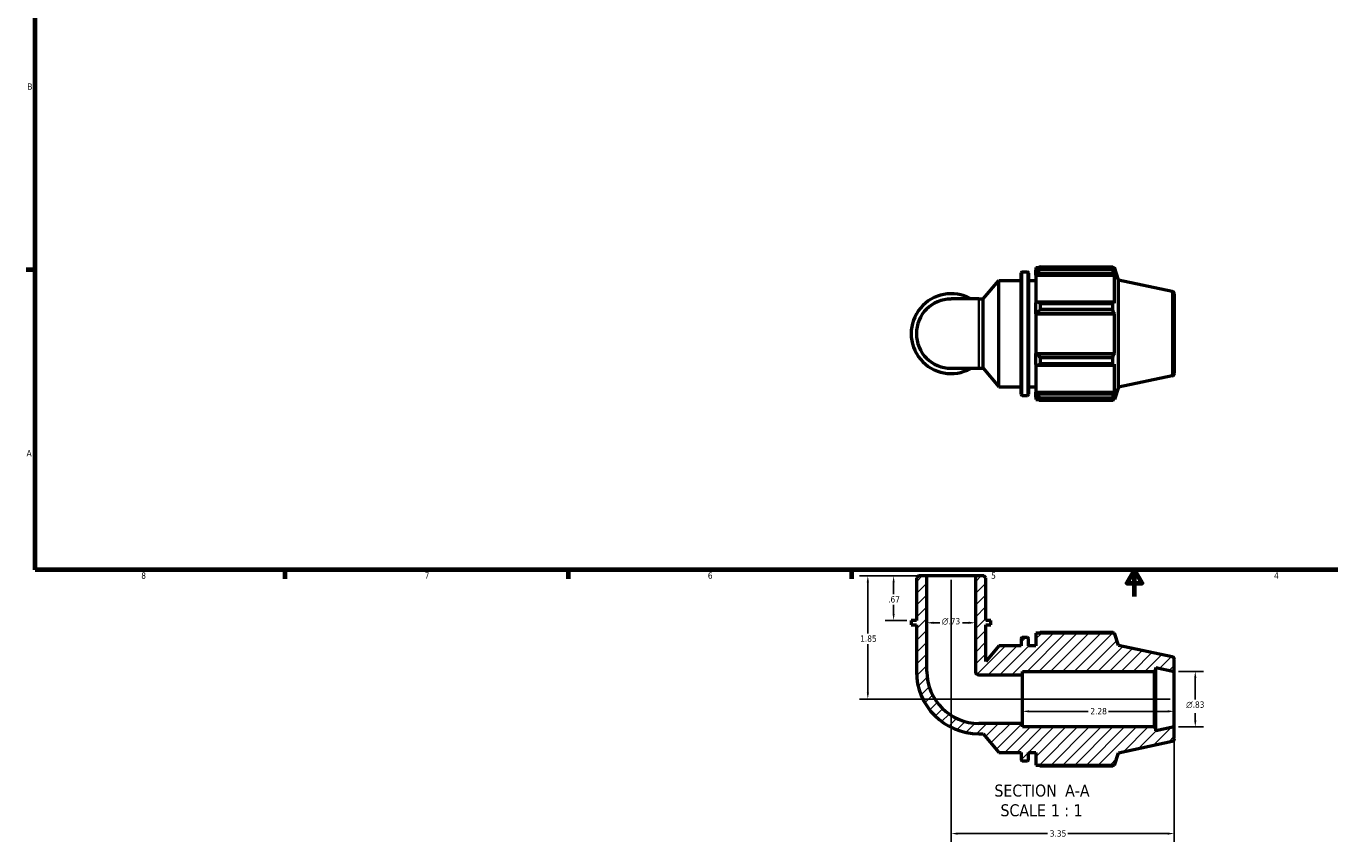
# Model space of a CAD drawing. Header units: inches. Extents: x 0.1 to 37.6, y -3.1 to 21.4.
# Tile 1 of 4: x 0.4 to 19.9, y -3.1 to 9.2. Entities that reach past the tile are written whole.
import ezdxf

# ---------------------------------------------------------------- set-up
doc = ezdxf.new("R2010")
doc.units = ezdxf.units.IN
doc.header["$MEASUREMENT"] = 0
for name, color, linetype, lineweight in [('Border (ANSI)', 7, 'Continuous', 70), ('Dimension (ANSI)', 7, 'Continuous', 25), ('Hatch (ANSI)', 7, 'Continuous', 18), ('Symbol (ANSI)', 7, 'Continuous', 25), ('Visible (ANSI)', 7, 'Continuous', 50), ('Visible Narrow (ANSI)', 7, 'Continuous', 35)]:
    doc.layers.add(name, color=color, linetype=linetype, lineweight=lineweight)
doc.styles.add('Label Text (ANSI)', font='tahoma.ttf')
doc.styles.add('Note Text (ANSI)', font='tahoma.ttf')
doc.dimstyles.new('Default (ANSI)', dxfattribs={"dimtxt": 0.094488, "dimasz": 0.098425, "dimexe": 0.125, "dimexo": 0.0625, "dimgap": 0.031496, "dimtad": 0, "dimtih": 1, "dimtoh": 1, "dimrnd": 1e-08, "dimzin": 4, "dimdsep": 46, "dimtxsty": 'Note Text (ANSI)', "dimcen": 0.09, "dimdle": 0.393701, "dimclrd": 256, "dimclre": 256, "dimclrt": 5, "dimadec": 0, "dimazin": 1, "dimtfac": 1, "dimtofl": 0, "dimtmove": 0, "dimatfit": 3, "dimfxl": 1, "dimtolj": 1, "dimtzin": 4, "dimlwd": -1, "dimlwe": -1, "dimarcsym": 0})

# ---------------------------------------------------------------- blocks, each defined once
blk = doc.blocks.new('Borders Default Border')
at = {"layer": 'Border (ANSI)'}
for p, q in [((0.5, 5.5), (0.366, 5.5)), ((4.25, 1), (4.25, 0.866)), ((8.5, 1), (8.5, 0.866)), ((12.75, 1), (12.75, 0.866))]:
    blk.add_line(p, q, dxfattribs=at)
at = {"layer": 'Border (ANSI)', "flags": 128}
for points in [[(0.5, 1), (0.5, 21), (33.5, 21), (33.5, 1), (0.5, 1)], [(17, 0.6), (17, 1), (16.885, 0.8), (17.115, 0.8), (17, 1)]]:
    blk.add_lwpolyline(points, dxfattribs=at)
at = {"layer": 'Border (ANSI)', "color": 5, "true_color": 0x0000ff, "char_height": 0.0945, "attachment_point": 7, "style": 'Note Text (ANSI)'}
for s, insert in [('B', (0.384, 8.203)), ('A', (0.373, 2.703)), ('8', (2.094, 0.863)), ('7', (6.346, 0.866)), ('6', (10.595, 0.864)), ('5', (14.847, 0.864)), ('4', (19.092, 0.866))]:
    blk.add_mtext(s, dxfattribs=dict(at, insert=insert))
blk = doc.blocks.new('*D8')
at = {"layer": 'Defpoints', "color": 0, "transparency": 16777216}
for p in [(17.595, -0.524), (17.595, -1.358), (17.91, -1.358)]:
    blk.add_point(p, dxfattribs=at)
at = {"layer": 'Dimension (ANSI)', "transparency": 16777216}
for p, q in [((17.658, -0.524), (18.035, -0.524)), ((17.91, -0.622), (17.91, -0.945)), ((17.91, -1.26), (17.91, -1.15)), ((17.658, -1.358), (18.035, -1.358))]:
    blk.add_line(p, q, dxfattribs=at)
for points in [[(17.893, -0.622), (17.926, -0.622), (17.91, -0.524)], [(17.893, -1.26), (17.926, -1.26), (17.91, -1.358)]]:
    blk.add_solid(points, dxfattribs=at)
at = {"layer": 'Dimension (ANSI)', "color": 5, "transparency": 16777216, "insert": (17.772, -0.976), "char_height": 0.09449, "attachment_point": 1, "style": 'Note Text (ANSI)'}
blk.add_mtext('\\A1;{\\fAIGDT|b0|i0;\\H0.0945;\\ln}\\fTahoma|b0|i0;\\H0.0945;.83', dxfattribs=at)
blk = doc.blocks.new('*D9')
at = {"layer": 'Defpoints', "color": 0, "transparency": 16777216}
for p in [(14.245, 0.909), (17.595, -1.358), (14.245, -2.958)]:
    blk.add_point(p, dxfattribs=at)
at = {"layer": 'Dimension (ANSI)', "transparency": 16777216}
for p, q in [((14.245, 0.847), (14.245, -3.083)), ((17.595, -1.421), (17.595, -3.083)), ((14.344, -2.958), (15.694, -2.958)), ((17.497, -2.958), (15.997, -2.958))]:
    blk.add_line(p, q, dxfattribs=at)
for points in [[(14.344, -2.942), (14.344, -2.975), (14.245, -2.958)], [(17.497, -2.942), (17.497, -2.975), (17.595, -2.958)]]:
    blk.add_solid(points, dxfattribs=at)
at = {"layer": 'Dimension (ANSI)', "color": 5, "transparency": 16777216, "insert": (15.726, -2.909), "char_height": 0.0945, "attachment_point": 1, "style": 'Note Text (ANSI)'}
blk.add_mtext('\\A1;3.35', dxfattribs=at)
blk = doc.blocks.new('*D10')
at = {"layer": 'Defpoints', "color": 0, "transparency": 16777216}
for p in [(13.881, 0.909), (12.996, -0.941), (17.595, -0.941)]:
    blk.add_point(p, dxfattribs=at)
at = {"layer": 'Dimension (ANSI)', "transparency": 16777216}
for p, q in [((13.819, 0.909), (12.871, 0.909)), ((12.996, 0.811), (12.996, 0.045)), ((12.996, -0.842), (12.996, -0.117)), ((17.533, -0.941), (12.871, -0.941))]:
    blk.add_line(p, q, dxfattribs=at)
for points in [[(12.98, 0.811), (13.013, 0.811), (12.996, 0.909)], [(12.98, -0.842), (13.013, -0.842), (12.996, -0.941)]]:
    blk.add_solid(points, dxfattribs=at)
at = {"layer": 'Dimension (ANSI)', "color": 5, "transparency": 16777216, "insert": (12.881, 0.014), "char_height": 0.0945, "attachment_point": 1, "style": 'Note Text (ANSI)'}
blk.add_mtext('\\A1;1.85', dxfattribs=at)
blk = doc.blocks.new('*D11')
at = {"layer": 'Defpoints', "color": 0, "transparency": 16777216}
for p in [(13.881, 0.909), (14.61, 0.909), (14.61, 0.205)]:
    blk.add_point(p, dxfattribs=at)
at = {"layer": 'Dimension (ANSI)', "transparency": 16777216}
for p, q in [((13.881, 0.847), (13.881, 0.08)), ((14.61, 0.847), (14.61, 0.08)), ((13.979, 0.205), (14.076, 0.205)), ((14.511, 0.205), (14.415, 0.205))]:
    blk.add_line(p, q, dxfattribs=at)
for points in [[(13.979, 0.221), (13.979, 0.188), (13.881, 0.205)], [(14.511, 0.221), (14.511, 0.188), (14.61, 0.205)]]:
    blk.add_solid(points, dxfattribs=at)
at = {"layer": 'Dimension (ANSI)', "color": 5, "transparency": 16777216, "insert": (14.107, 0.276), "char_height": 0.09449, "attachment_point": 1, "style": 'Note Text (ANSI)'}
blk.add_mtext('\\A1;{\\fAIGDT|b0|i0;\\H0.0945;\\ln}\\fTahoma|b0|i0;\\H0.0945;.73', dxfattribs=at)
blk = doc.blocks.new('*D12')
at = {"layer": 'Defpoints', "color": 0, "transparency": 16777216}
for p in [(13.881, 0.909), (13.383, 0.239), (13.647, 0.239)]:
    blk.add_point(p, dxfattribs=at)
at = {"layer": 'Dimension (ANSI)', "transparency": 16777216}
for p, q in [((13.819, 0.909), (13.258, 0.909)), ((13.383, 0.811), (13.383, 0.635)), ((13.383, 0.338), (13.383, 0.473)), ((13.584, 0.239), (13.258, 0.239))]:
    blk.add_line(p, q, dxfattribs=at)
for points in [[(13.367, 0.811), (13.399, 0.811), (13.383, 0.909)], [(13.367, 0.338), (13.399, 0.338), (13.383, 0.239)]]:
    blk.add_solid(points, dxfattribs=at)
at = {"layer": 'Dimension (ANSI)', "color": 5, "transparency": 16777216, "insert": (13.301, 0.603), "char_height": 0.0945, "attachment_point": 1, "style": 'Note Text (ANSI)'}
blk.add_mtext('\\A1;.67', dxfattribs=at)
blk = doc.blocks.new('*D13')
at = {"layer": 'Defpoints', "color": 0, "transparency": 16777216}
for p in [(15.315, -0.941), (17.595, -0.941), (15.315, -1.124)]:
    blk.add_point(p, dxfattribs=at)
at = {"layer": 'Dimension (ANSI)', "transparency": 16777216}
for p, q in [((15.414, -1.124), (16.304, -1.124)), ((17.497, -1.124), (16.607, -1.124))]:
    blk.add_line(p, q, dxfattribs=at)
for points in [[(15.414, -1.108), (15.414, -1.141), (15.315, -1.124)], [(17.497, -1.108), (17.497, -1.141), (17.595, -1.124)]]:
    blk.add_solid(points, dxfattribs=at)
at = {"layer": 'Dimension (ANSI)', "color": 5, "transparency": 16777216, "insert": (16.335, -1.075), "char_height": 0.0945, "attachment_point": 1, "style": 'Note Text (ANSI)'}
blk.add_mtext('\\A1;2.28', dxfattribs=at)

msp = doc.modelspace()

# ---------------------------------------------------------------- hatches: boundary and pattern name
at = {"layer": 'Hatch (ANSI)'}
h = msp.add_hatch(dxfattribs=at)
h.set_pattern_fill('ANSI31', color=256, style=0)
edge = h.paths.add_edge_path()
edge.add_line((14.766, 0.878), (14.735, 0.909))
edge.add_line((14.735, 0.909), (14.61, 0.909))
edge.add_line((14.61, 0.909), (14.61, -0.524))
edge.add_ellipse((14.662, -0.524), major_axis=(0, -0.052), ratio=1, start_angle=270, end_angle=360)
edge.add_line((14.662, -0.577), (15.315, -0.577))
edge.add_line((15.315, -0.577), (15.315, -0.524))
edge.add_line((15.315, -0.524), (17.291, -0.524))
edge.add_line((17.291, -0.524), (17.316, -0.499))
edge.add_line((17.316, -0.499), (17.316, -0.464))
edge.add_line((17.316, -0.464), (17.595, -0.524))
edge.add_line((17.595, -0.524), (17.595, -0.349))
edge.add_ellipse((17.554, -0.349), major_axis=(0, 0.0417), ratio=1, start_angle=270, end_angle=348)
edge.add_line((17.562, -0.308), (16.758, -0.137))
edge.add_line((16.758, -0.137), (16.697, 0.05))
edge.add_line((16.697, 0.05), (15.518, 0.05))
edge.add_line((15.518, 0.05), (15.518, -0.142))
edge.add_line((15.518, -0.142), (15.407, -0.142))
edge.add_line((15.407, -0.142), (15.407, -0.031))
edge.add_ellipse((15.39, -0.031), major_axis=(0, 0.0167), ratio=1, start_angle=270, end_angle=360)
edge.add_line((15.39, -0.014), (15.312, -0.014))
edge.add_ellipse((15.312, -0.031), major_axis=(-0.0167, 0), ratio=1, start_angle=270, end_angle=360)
edge.add_line((15.295, -0.031), (15.295, -0.142))
edge.add_line((15.295, -0.142), (14.96, -0.142))
edge.add_line((14.96, -0.142), (14.766, -0.374))
edge.add_line((14.766, -0.374), (14.766, 0.172))
edge.add_line((14.766, 0.172), (14.844, 0.172))
edge.add_line((14.844, 0.172), (14.844, 0.239))
edge.add_line((14.844, 0.239), (14.766, 0.239))
edge.add_line((14.766, 0.239), (14.766, 0.878))
edge = h.paths.add_edge_path()
edge.add_line((13.756, 0.909), (13.725, 0.878))
edge.add_line((13.725, 0.878), (13.725, 0.239))
edge.add_line((13.725, 0.239), (13.647, 0.239))
edge.add_line((13.647, 0.239), (13.647, 0.172))
edge.add_line((13.647, 0.172), (13.725, 0.172))
edge.add_line((13.725, 0.172), (13.725, -0.524))
edge.add_ellipse((14.662, -0.524), major_axis=(0, -0.937), ratio=1, start_angle=270, end_angle=360)
edge.add_line((14.662, -1.461), (14.727, -1.461))
edge.add_line((14.727, -1.461), (14.96, -1.74))
edge.add_line((14.96, -1.74), (15.295, -1.74))
edge.add_line((15.295, -1.74), (15.295, -1.851))
edge.add_ellipse((15.312, -1.851), major_axis=(0, -0.0167), ratio=1, start_angle=270, end_angle=360)
edge.add_line((15.312, -1.867), (15.39, -1.867))
edge.add_ellipse((15.39, -1.851), major_axis=(0.0167, 0), ratio=1, start_angle=270, end_angle=360)
edge.add_line((15.407, -1.851), (15.407, -1.74))
edge.add_line((15.407, -1.74), (15.518, -1.74))
edge.add_line((15.518, -1.74), (15.518, -1.931))
edge.add_line((15.518, -1.931), (16.697, -1.931))
edge.add_line((16.697, -1.931), (16.758, -1.745))
edge.add_line((16.758, -1.745), (17.562, -1.574))
edge.add_ellipse((17.554, -1.533), major_axis=(0.0408, 0.0087), ratio=1, start_angle=270, end_angle=348)
edge.add_line((17.595, -1.533), (17.595, -1.358))
edge.add_line((17.595, -1.358), (17.316, -1.418))
edge.add_line((17.316, -1.418), (17.316, -1.383))
edge.add_line((17.316, -1.383), (17.291, -1.358))
edge.add_line((17.291, -1.358), (15.315, -1.358))
edge.add_line((15.315, -1.358), (15.315, -1.305))
edge.add_line((15.315, -1.305), (14.662, -1.305))
edge.add_ellipse((14.662, -0.524), major_axis=(-0.781, 0), ratio=1, start_angle=0, end_angle=90, ccw=False)
edge.add_line((13.881, -0.524), (13.881, 0.909))
edge.add_line((13.881, 0.909), (13.756, 0.909))

# ---------------------------------------------------------------- linework, layer by layer
at = {"layer": 'Visible (ANSI)'}
for p, q in [((15.518, 5.534), (15.518, 5.498)), ((15.518, 5.534), (15.564, 5.534)), ((15.54, 5.518), (15.518, 5.498)), ((15.518, 5.431), (15.518, 5.498)), ((15.582, 5.545), (15.582, 5.507)), ((15.582, 5.545), (16.673, 5.545)), ((16.673, 5.507), (15.582, 5.507)), ((16.673, 5.507), (16.673, 5.545)), ((16.679, 5.534), (16.697, 5.534)), ((16.697, 5.488), (16.687, 5.518)), ((16.758, 5.347), (16.697, 5.534)), ((16.697, 5.488), (16.697, 5.534)), ((14.727, 5.064), (14.96, 5.342)), ((14.96, 3.744), (14.96, 5.342)), ((14.96, 5.342), (15.295, 5.342)), ((15.295, 3.633), (15.295, 5.453)), ((15.312, 5.47), (15.39, 5.47)), ((15.407, 5.453), (15.407, 3.633)), ((15.407, 5.342), (15.518, 5.342)), ((15.518, 5.431), (15.54, 5.45)), ((15.518, 5.422), (15.518, 5.431)), ((15.518, 5.422), (15.518, 5.005)), ((15.518, 5.422), (16.697, 5.422)), ((15.54, 5.45), (16.687, 5.45)), ((16.687, 5.45), (16.697, 5.422)), ((16.697, 5.001), (16.697, 5.422)), ((16.758, 3.739), (16.758, 5.347)), ((17.562, 5.176), (16.758, 5.347)), ((17.595, 5.135), (17.595, 3.951)), ((14.662, 5.064), (14.245, 5.064)), ((14.662, 5.064), (14.727, 5.064)), ((14.727, 4.023), (14.727, 5.064)), ((15.54, 5.015), (15.518, 5.005)), ((15.518, 4.844), (15.518, 5.005)), ((16.687, 5.015), (15.54, 5.015)), ((15.582, 4.997), (15.582, 4.904)), ((15.582, 4.997), (16.673, 4.997)), ((16.673, 4.904), (15.582, 4.904)), ((16.673, 4.904), (16.673, 4.997)), ((16.697, 5.001), (16.687, 5.015)), ((15.518, 4.844), (15.54, 4.851)), ((15.518, 4.841), (15.518, 4.844)), ((15.518, 4.841), (15.518, 4.245)), ((15.518, 4.841), (16.697, 4.841)), ((15.54, 4.851), (16.687, 4.851)), ((16.687, 4.851), (16.697, 4.841)), ((16.697, 4.245), (16.697, 4.841)), ((15.518, 4.242), (15.518, 4.245)), ((15.518, 4.245), (16.697, 4.245)), ((15.518, 4.081), (15.518, 4.242)), ((15.54, 4.236), (15.518, 4.242)), ((16.687, 4.236), (15.54, 4.236)), ((15.582, 4.183), (15.582, 4.09)), ((15.582, 4.183), (16.673, 4.183)), ((16.673, 4.09), (16.673, 4.183)), ((16.697, 4.245), (16.687, 4.236)), ((14.245, 4.023), (14.662, 4.023)), ((14.662, 4.023), (14.727, 4.023)), ((14.727, 4.023), (14.96, 3.744)), ((15.518, 4.081), (15.54, 4.071)), ((15.518, 4.081), (15.518, 3.665)), ((15.54, 4.071), (16.687, 4.071)), ((16.673, 4.09), (15.582, 4.09)), ((16.687, 4.071), (16.697, 4.086)), ((16.697, 3.665), (16.697, 4.086)), ((14.96, 3.744), (15.295, 3.744)), ((15.407, 3.744), (15.518, 3.744)), ((16.758, 3.739), (16.697, 3.553)), ((17.562, 3.91), (16.758, 3.739)), ((15.312, 3.617), (15.39, 3.617)), ((15.518, 3.655), (15.518, 3.665)), ((15.518, 3.665), (16.697, 3.665)), ((15.518, 3.588), (15.518, 3.655)), ((15.54, 3.636), (15.518, 3.655)), ((15.518, 3.588), (15.54, 3.568)), ((15.518, 3.588), (15.518, 3.553)), ((15.518, 3.553), (15.564, 3.553)), ((16.687, 3.636), (15.54, 3.636)), ((15.582, 3.58), (15.582, 3.541)), ((15.582, 3.58), (16.673, 3.58)), ((16.673, 3.541), (15.582, 3.541)), ((16.673, 3.541), (16.673, 3.58)), ((16.679, 3.553), (16.697, 3.553)), ((16.697, 3.665), (16.687, 3.636)), ((16.687, 3.568), (16.697, 3.599)), ((16.697, 3.553), (16.697, 3.599)), ((13.756, 0.909), (13.725, 0.878)), ((13.725, 0.878), (13.725, 0.239)), ((13.881, 0.909), (13.756, 0.909)), ((13.881, -0.524), (13.881, 0.909)), ((14.61, 0.909), (13.881, 0.909)), ((14.735, 0.909), (14.61, 0.909)), ((14.61, 0.909), (14.61, -0.524)), ((14.766, 0.878), (14.735, 0.909)), ((14.766, 0.239), (14.766, 0.878)), ((13.725, 0.239), (13.647, 0.239)), ((13.647, 0.239), (13.647, 0.172)), ((14.844, 0.239), (14.766, 0.239)), ((14.844, 0.172), (14.844, 0.239)), ((13.647, 0.172), (13.725, 0.172)), ((13.725, 0.172), (13.725, -0.524)), ((14.766, -0.374), (14.766, 0.172)), ((14.766, 0.172), (14.844, 0.172)), ((16.697, 0.05), (15.518, 0.05)), ((15.518, 0.05), (15.518, -0.142)), ((16.673, 0.061), (15.582, 0.061)), ((16.758, -0.137), (16.697, 0.05)), ((14.96, -0.142), (14.766, -0.374)), ((15.295, -0.142), (14.96, -0.142)), ((15.295, -0.031), (15.295, -0.142)), ((15.39, -0.014), (15.312, -0.014)), ((15.407, -0.142), (15.407, -0.031)), ((15.518, -0.142), (15.407, -0.142)), ((17.562, -0.308), (16.758, -0.137)), ((17.595, -0.524), (17.595, -0.349)), ((14.662, -0.577), (15.315, -0.577)), ((15.315, -0.577), (15.315, -0.524)), ((15.315, -0.524), (17.291, -0.524)), ((15.315, -1.305), (15.315, -0.577)), ((17.291, -0.524), (17.316, -0.499)), ((17.291, -0.524), (17.291, -1.358)), ((17.316, -0.499), (17.316, -0.464)), ((17.316, -0.464), (17.595, -0.524)), ((17.316, -1.383), (17.316, -0.499)), ((17.595, -1.358), (17.595, -0.524)), ((15.315, -1.305), (14.662, -1.305)), ((15.315, -1.358), (15.315, -1.305)), ((17.291, -1.358), (15.315, -1.358)), ((17.316, -1.383), (17.291, -1.358)), ((17.595, -1.358), (17.316, -1.418)), ((17.595, -1.533), (17.595, -1.358)), ((14.662, -1.461), (14.727, -1.461)), ((14.727, -1.461), (14.96, -1.74)), ((17.316, -1.418), (17.316, -1.383)), ((14.96, -1.74), (15.295, -1.74)), ((15.295, -1.74), (15.295, -1.851)), ((15.407, -1.851), (15.407, -1.74)), ((15.407, -1.74), (15.518, -1.74)), ((15.518, -1.74), (15.518, -1.931)), ((16.697, -1.931), (16.758, -1.745)), ((16.758, -1.745), (17.562, -1.574)), ((15.312, -1.867), (15.39, -1.867)), ((15.518, -1.931), (16.697, -1.931)), ((15.582, -1.943), (16.673, -1.943))]:
    msp.add_line(p, q, dxfattribs=at)
for centre, radius, start, end in [((15.312, 5.453), 0.0167, 90, 180), ((15.39, 5.453), 0.0167, 0, 90), ((14.245, 4.543), 0.599, 60.4082, 299.5918), ((17.554, 5.135), 0.0417, 0, 78), ((14.245, 4.543), 0.52, 90, 270), ((17.554, 3.951), 0.0417, 282, 0), ((15.312, 3.633), 0.0167, 180, 270), ((15.39, 3.633), 0.0167, 270, 0), ((15.312, -0.031), 0.0167, 90, 180), ((15.39, -0.031), 0.0167, 0, 90), ((17.554, -0.349), 0.0417, 0, 78), ((14.662, -0.524), 0.937, 180, 270), ((14.662, -0.524), 0.781, 180, 270), ((14.662, -0.524), 0.052, 180, 270), ((17.554, -1.533), 0.0417, 282, 0), ((15.312, -1.851), 0.0167, 180, 270), ((15.39, -1.851), 0.0167, 270, 0)]:
    msp.add_arc(centre, radius, start, end, dxfattribs=at)
for points, weights in [([(15.582, 5.545), (15.56, 5.532), (15.54, 5.518)], [1.01803535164, 1.01273839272, 1.00664657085]), ([(15.54, 5.45), (15.56, 5.478), (15.582, 5.507)], [1.00664657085, 1.01273839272, 1.01803535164]), ([(16.673, 5.545), (16.68, 5.532), (16.687, 5.518)], [1, 1.00341231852, 1.0060143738]), ([(16.687, 5.45), (16.68, 5.478), (16.673, 5.507)], [1.0060143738, 1.00341231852, 1]), ([(15.582, 4.997), (15.56, 5.006), (15.54, 5.015)], [1.01803535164, 1.01273839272, 1.00664657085]), ([(15.54, 4.851), (15.56, 4.877), (15.582, 4.904)], [1.00664657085, 1.01273839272, 1.01803535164]), ([(16.673, 4.997), (16.68, 5.006), (16.687, 5.015)], [1, 1.00341231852, 1.0060143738]), ([(16.687, 4.851), (16.68, 4.877), (16.673, 4.904)], [1.0060143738, 1.00341231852, 1]), ([(15.582, 4.183), (15.56, 4.21), (15.54, 4.236)], [1.01803535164, 1.01273839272, 1.00664657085]), ([(16.673, 4.183), (16.68, 4.21), (16.687, 4.236)], [1, 1.00341231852, 1.0060143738]), ([(15.54, 4.071), (15.56, 4.08), (15.582, 4.09)], [1.00664657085, 1.01273839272, 1.01803535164]), ([(16.687, 4.071), (16.68, 4.08), (16.673, 4.09)], [1.0060143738, 1.00341231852, 1]), ([(15.582, 3.58), (15.56, 3.609), (15.54, 3.636)], [1.01803535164, 1.01273839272, 1.00664657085]), ([(15.54, 3.568), (15.56, 3.555), (15.582, 3.541)], [1.00664657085, 1.01273839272, 1.01803535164]), ([(16.673, 3.58), (16.68, 3.609), (16.687, 3.636)], [1, 1.00341231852, 1.0060143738]), ([(16.687, 3.568), (16.68, 3.555), (16.673, 3.541)], [1.0060143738, 1.00341231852, 1]), ([(15.564, 0.05), (15.573, 0.055), (15.582, 0.061)], [1.01336351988, 1.0157719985, 1.01803535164]), ([(16.679, 0.05), (16.676, 0.055), (16.673, 0.061)], [1.00275524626, 1.00145086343, 1]), ([(15.582, -1.943), (15.573, -1.937), (15.564, -1.931)], [1.01803535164, 1.0157719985, 1.01336351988]), ([(16.673, -1.943), (16.676, -1.937), (16.679, -1.931)], [1, 1.00145086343, 1.00275524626])]:
    msp.add_rational_spline(points, weights, degree=2, dxfattribs=at)
at = {"layer": 'Visible Narrow (ANSI)'}
for p, q in [((15.312, 5.458), (15.312, 3.628)), ((15.39, 3.628), (15.39, 5.458)), ((17.562, 3.918), (17.562, 5.168)), ((14.662, 4.029), (14.662, 5.057))]:
    msp.add_line(p, q, dxfattribs=at)

# ---------------------------------------------------------------- block references
msp.add_blockref('Borders Default Border', (0, 0))

# ---------------------------------------------------------------- texts
at = {"layer": 'Symbol (ANSI)', "char_height": 0.18, "attachment_point": 7, "style": 'Label Text (ANSI)'}
for s, insert in [('SECTION', (14.896, -2.406)), (' A-A', (15.889, -2.403)), ('SCALE', (14.987, -2.702)), (' 1 : 1', (15.675, -2.699))]:
    msp.add_mtext(s, dxfattribs=dict(at, insert=insert))

# ---------------------------------------------------------------- dimensions: what is measured, and where the dimension line sits
at = {"layer": 'Dimension (ANSI)'}
for base, p1, p2, angle, override, picture, middle in [((12.996, -0.941), (13.881, 0.909), (17.595, -0.941), 270, {"dimgap": 0.031496, "dimdec": 2, "dimtol": 0, "dimlim": 0, "dimtp": 0, "dimtm": 0, "dimtdec": 2, "dimatfit": 1}, '*D10', (12.996, -0.036)), ((13.383, 0.239), (13.881, 0.909), (13.647, 0.239), 270, {"dimgap": 0.031496, "dimdec": 2, "dimtol": 0, "dimlim": 0, "dimtp": 0, "dimtm": 0, "dimtdec": 2, "dimatfit": 1}, '*D12', (13.383, 0.554)), ((14.245, -2.958), (17.595, -1.358), (14.245, 0.909), 180, {"dimgap": 0.031496, "dimtih": 0, "dimtoh": 0, "dimdec": 2, "dimtol": 0, "dimlim": 0, "dimtp": 0, "dimtm": 0, "dimtdec": 2, "dimatfit": 1}, '*D9', (15.845, -2.958)), ((15.315, -1.124), (17.595, -0.941), (15.315, -0.941), 180, {"dimgap": 0.031496, "dimtih": 0, "dimtoh": 0, "dimdec": 2, "dimse1": 1, "dimse2": 1, "dimtol": 0, "dimlim": 0, "dimtp": 0, "dimtm": 0, "dimtdec": 2, "dimatfit": 1}, '*D13', (16.455, -1.124))]:
    dim = msp.add_linear_dim(base=base, p1=p1, p2=p2, angle=angle, dimstyle='Default (ANSI)', override=override, dxfattribs=at)
    dim.commit()
    dim.dimension.update_dxf_attribs({"geometry": picture, "text_midpoint": middle, "dimtype": 160})
for base, p1, p2, angle, override, picture, middle in [((14.61, 0.205), (13.881, 0.909), (14.61, 0.909), 180, {"dimgap": 0.031496, "dimtih": 0, "dimtoh": 0, "dimdec": 2, "dimtol": 0, "dimlim": 0, "dimtp": 0, "dimtm": 0, "dimtdec": 2, "dimatfit": 1}, '*D11', (14.245, 0.205)), ((17.91, -1.358), (17.595, -0.524), (17.595, -1.358), 90, {"dimgap": 0.031496, "dimdec": 2, "dimtol": 0, "dimlim": 0, "dimtp": 0, "dimtm": 0, "dimtdec": 2, "dimatfit": 1}, '*D8', (17.91, -1.047))]:
    dim = msp.add_linear_dim(base=base, p1=p1, p2=p2, angle=angle, text='{\\fAIGDT|b0|i0;\\H0.0945;\\ln}\\fTahoma|b0|i0;\\H0.0945;<>', dimstyle='Default (ANSI)', override=override, dxfattribs=at)
    dim.commit()
    dim.dimension.update_dxf_attribs({"geometry": picture, "text_midpoint": middle, "dimtype": 160})

doc.saveas('drawing.dxf')
